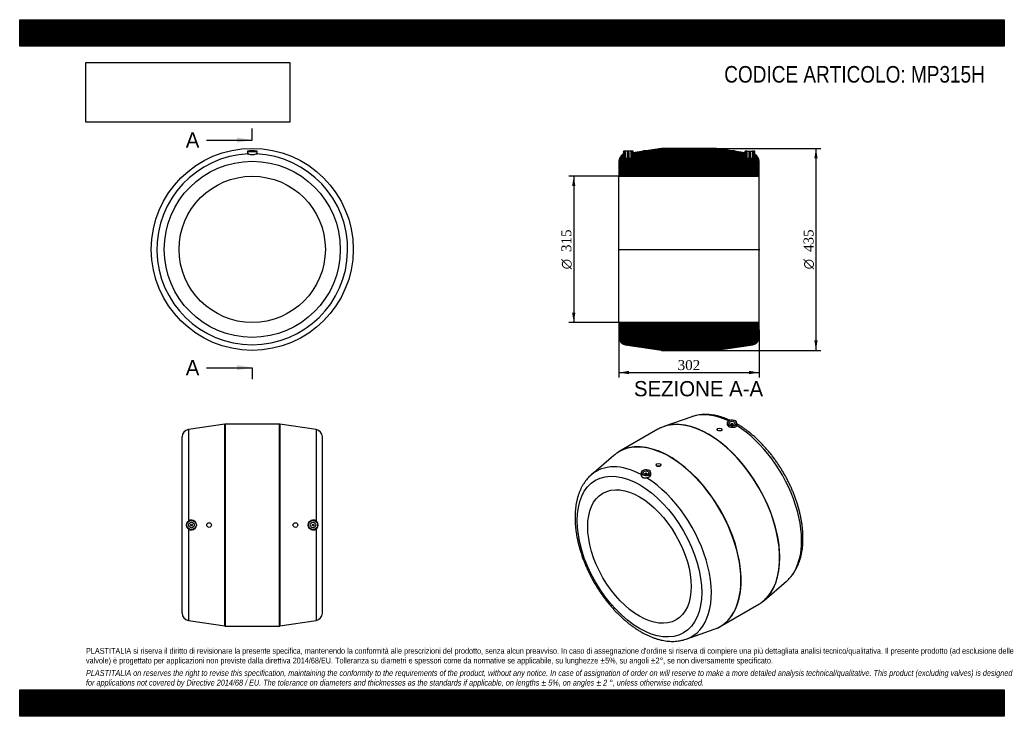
# Model space of a CAD drawing. Header units: millimetres. Extents: x 0 to 2121, y 0 to 1500.
import ezdxf
from ezdxf.enums import TextEntityAlignment as Align
from ezdxf.lldxf.tags import DXFTag

# ---------------------------------------------------------------- set-up
doc = ezdxf.new("R2010")
doc.units = ezdxf.units.MM
doc.header["$LTSCALE"] = 7.142857
for name, color, linetype in [('Default', 7, 'Continuous'), ('DV4_Default', 7, 'Continuous'), ('MP315H', 7, 'Continuous')]:
    doc.layers.add(name, color=color, linetype=linetype)
doc.styles.add('SEACAD_Solid_Edge_ANSI', font='seans.ttf')
doc.styles.add('SEACAD_Solid_Edge_ANSI1_Symbols', font='semeca1.ttf')
doc.styles.add('SEACAD_Times_New_Roman', font='times.ttf')
tags = doc.linetypes.add('CENTER2', pattern=[28.575, 19.05, -3.175, 3.175, -3.175]).pattern_tags.tags
tags[10:11] = [DXFTag(74, 4), DXFTag(75, 0), DXFTag(340, '0'), DXFTag(46, 0.0), DXFTag(50, 0.0), DXFTag(44, 0.0), DXFTag(45, 0.0)]
tags[8:9] = [DXFTag(74, 4), DXFTag(75, 0), DXFTag(340, '0'), DXFTag(46, 0.0), DXFTag(50, 0.0), DXFTag(44, 0.0), DXFTag(45, 0.0)]
tags[6:7] = [DXFTag(74, 4), DXFTag(75, 0), DXFTag(340, '0'), DXFTag(46, 0.0), DXFTag(50, 0.0), DXFTag(44, 0.0), DXFTag(45, 0.0)]
tags[4:5] = [DXFTag(74, 4), DXFTag(75, 0), DXFTag(340, '0'), DXFTag(46, 0.0), DXFTag(50, 0.0), DXFTag(44, 0.0), DXFTag(45, 0.0)]
doc.dimstyles.new('ANSImm', dxfattribs={"dimtxt": 21.428571, "dimasz": 21.428571, "dimexe": 10.714286, "dimexo": 0, "dimgap": 5.357143, "dimtad": 1, "dimdsep": 46, "dimtxsty": 'SEACAD_Times_New_Roman', "dimblk1": '_SE_FILLED', "dimblk2": '_SE_FILLED', "dimsah": 1, "dimcen": 10.714286, "dimazin": 0, "dimtfac": 0.85, "dimtdec": 3, "dimtofl": 0, "dimtmove": 0, "dimatfit": 3, "dimfxl": 1, "dimarcsym": 0})
picture_1 = doc.add_image_def('image1.jpg', size_in_pixel=(4302, 1260))

# ---------------------------------------------------------------- blocks, each defined once
blk = doc.blocks.new('SE')
at = {"layer": 'MP315H', "color": 7, "linetype": 'Continuous'}
for p, q in [((490.6, 1216.5), (490.5, 1211.7)), ((490.6, 1216.5), (511.6, 1216.5)), ((511.1, 1217), (491.1, 1217)), ((496.1, 1218.6), (506.1, 1218.6)), ((496.1, 1218.6), (496.1, 1217.8)), ((506.1, 1217.8), (506.1, 1218.6)), ((511.7, 1211.7), (511.6, 1216.5))]:
    blk.add_line(p, q, dxfattribs=at)
for radius in [217.5, 217.5, 189.7, 157.5]:
    blk.add_circle((501.1, 1005.5), radius, dxfattribs=at)
for centre, radius, start, end in [((501.1, 1005.5), 205.5, 92.355, 87.645), ((491.1, 1216.5), 0.5, 90, 179), ((501.1, 1242.9), 33.1, 255.241, 284.759), ((511.1, 1216.5), 0.5, 1, 90)]:
    blk.add_arc(centre, radius, start, end, dxfattribs=at)
for points, knots in [([(490.5, 1211.7), (490.5, 1211.7), (490.5, 1211.6), (490.6, 1211.4), (490.9, 1211.3), (491.6, 1211.1), (492.1, 1210.9), (492.7, 1210.8)], [0.8530344, 0.8530344, 0.8530344, 0.8530344, 0.875, 0.875, 0.9375, 0.9375, 1, 1, 1, 1]), ([(504.7, 1217.3), (503.7, 1217.1), (502.4, 1217.1), (499.8, 1217.1), (498.5, 1217.1), (496.6, 1217.4), (496.1, 1217.6), (496.1, 1217.8), (496.1, 1217.8), (496.1, 1217.8)], [0, 0, 0, 0, 0.125, 0.125, 0.25, 0.25, 0.375, 0.375, 0.3753732, 0.3753732, 0.3753732, 0.3753732]), ([(509.5, 1210.8), (510.1, 1210.9), (510.6, 1211.1), (511.3, 1211.3), (511.6, 1211.4), (511.7, 1211.6), (511.7, 1211.7), (511.7, 1211.7)], [0, 0, 0, 0, 0.0625, 0.0625, 0.125, 0.125, 0.1469436, 0.1469436, 0.1469436, 0.1469436])]:
    blk.add_open_spline(points, degree=3, knots=knots, dxfattribs=at)
blk.add_open_spline([(506.1, 1217.8), (506.1, 1217.6), (505.6, 1217.4), (504.7, 1217.3)], degree=3, dxfattribs=at)
blk = doc.blocks.new('SE1')
at = {"layer": 'MP315H', "color": 7, "linetype": 'Continuous'}
for p, q in [((1448.2, 645.1), (1387.7, 623.9)), ((1374.9, 618), (1291.8, 570)), ((1502.9, 617.6), (1502.9, 617.4)), ((1512.9, 616.5), (1512.9, 617.6)), ((1524.2, 631.5), (1524.2, 628.6)), ((1532.7, 629.2), (1532.7, 628.6)), ((1536.7, 628.6), (1536.7, 629.2)), ((1545.3, 626.7), (1545.2, 631.5)), ((1280.3, 561.9), (1231.7, 520.1)), ((1371.3, 541.7), (1371.3, 540.6)), ((1381.3, 541.4), (1381.3, 541.7)), ((1339, 524.5), (1338.9, 519.8)), ((1347.5, 522.2), (1347.5, 521.6)), ((1351.5, 521.6), (1351.5, 522.2)), ((1360, 521.7), (1360, 524.5)), ((1603.9, 249.4), (1652.5, 291.2)), ((1509.3, 193.3), (1592.4, 241.3)), ((1436, 166.2), (1496.5, 187.4))]:
    blk.add_line(p, q, dxfattribs=at)
for centre, major_axis, start_param, end_param in [((1483.6, 429.6), (108.8, -188.4), 0.072557, 3.067588), ((1484, 429.9), (-108.7, 188.3), 3.327475, 6.097171), ((1539.3, 461.8), (102.8, -178), 2.43752, 3.033178), ((1534.7, 631.8), (-10, 0), 3.963118, 5.607891), ((1483.6, 429.6), (108.8, -188.4), 3.067588, 3.141593), ((1484, 429.9), (-108.7, 188.3), 6.097171, 6.231333), ((1534.7, 631.4), (10.5, 0), 2.315191, 6.283185), ((1534.7, 631.8), (-10, 0), 5.607891, 6.283185), ((1534.7, 631.8), (-10, 0), 0, 0.785398), ((1534.7, 631.8), (-10, 0), 0.785398, 2.689205), ((1534.7, 629.2), (-2, 0), 2.451776, 6.283185), ((1534.7, 629.2), (-2, 0), 0, 0.689817), ((1534.7, 631.8), (-10, 0), 2.689205, 3.963118), ((1534.7, 631.4), (10.5, 0), 0, 0.785398), ((1539.3, 461.8), (102.8, -178), 0.108415, 2.315092), ((1400.6, 381.7), (-108.8, 188.4), 3.215848, 6.213739), ((1400.2, 381.4), (108.7, -188.3), 0, 3.186324), ((1400.6, 381.7), (-108.8, 188.4), 6.213739, 6.283185), ((1400.2, 381.4), (108.7, -188.3), 3.186324, 3.250008), ((1400.6, 381.7), (-108.8, 188.4), 0, 0.055783), ((1344.9, 349.5), (102.8, -178), 2.397297, 3.250008), ((1349.5, 524.9), (-10, 0), 3.963118, 5.607891), ((1349.5, 524.5), (10.5, 0), 2.315191, 6.283185), ((1349.5, 524.9), (-10, 0), 5.607891, 6.283185), ((1349.5, 524.9), (-10, 0), 0, 0.785398), ((1349.5, 524.9), (-10, 0), 0.785398, 2.689205), ((1349.5, 522.2), (2, 0), 0, 3.83141), ((1344.9, 349.5), (102.8, -178), 6.17477, 8.598277), ((1349.5, 522.2), (2, 0), 5.593368, 6.283185), ((1349.5, 524.9), (-10, 0), 2.689205, 3.963118), ((1349.5, 524.5), (10.5, 0), 0, 0.785398), ((1484, 429.9), (-108.7, 188.3), 3.193447, 3.327475), ((1483.6, 429.6), (108.8, -188.4), 0, 0.072557), ((1400.6, 381.7), (-108.8, 188.4), 3.085811, 3.215848), ((1400.2, 381.4), (108.7, -188.3), 6.241827, 6.283185), ((1400.2, 381.4), (108.7, -188.3), 6.17477, 6.241827)]:
    blk.add_ellipse(centre, major_axis=major_axis, ratio=0.57735, start_param=start_param, end_param=end_param, dxfattribs=at)
for centre, major_axis in [((1507.9, 617.6), (-5, 0)), ((1534.7, 631.8), (-6, 0)), ((1335.3, 344), (94.8, -164.3)), ((1376.3, 541.7), (5, 0)), ((1349.5, 524.9), (6, 0)), ((1335.3, 344), (78.8, -136.4))]:
    blk.add_ellipse(centre, major_axis=major_axis, ratio=0.57735, dxfattribs=at)
for points, knots in [([(1531, 637.1), (1530.4, 637.3), (1527.6, 638.6), (1522.7, 640.7), (1516.2, 643.1), (1509.7, 645.1), (1503.3, 646.8), (1497, 648.2), (1490.7, 649.1), (1484.5, 649.7), (1478.4, 650), (1472.4, 649.8), (1466.5, 649.3), (1460.8, 648.5), (1455.3, 647.3), (1451, 646.1), (1448.9, 645.3), (1448.3, 645.1)], [0.1446173, 0.1446173, 0.1446173, 0.1446173, 0.1629774, 0.2273732, 0.2917118, 0.35595, 0.4200371, 0.4839163, 0.5475268, 0.6108081, 0.6737043, 0.7361699, 0.7981748, 0.8597083, 0.9207822, 0.9814307, 1, 1, 1, 1]), ([(1507.9, 614.5), (1506.6, 614.6), (1505.3, 615), (1503.4, 616), (1502.9, 616.7), (1502.9, 617.4), (1502.9, 617.4), (1502.9, 617.4)], [0, 0, 0, 0, 0.125, 0.125, 0.25, 0.25, 0.2521303, 0.2521303, 0.2521303, 0.2521303]), ([(1512.9, 616.5), (1512.9, 615.8), (1512.3, 615.3), (1510.5, 614.5), (1509.3, 614.4), (1507.9, 614.5)], [0.7518119, 0.7518119, 0.7518119, 0.7518119, 0.875, 0.875, 1, 1, 1, 1]), ([(1524.2, 628.6), (1524.2, 628.2), (1524.2, 627.8), (1524.9, 626.5), (1525.9, 625.5), (1528.7, 623.9), (1530.5, 623.3), (1534.3, 622.4), (1536.3, 622.2), (1540, 622.5), (1541.7, 622.9), (1543.5, 623.8), (1544.1, 624.2), (1544.8, 625), (1545.1, 625.5), (1545.2, 626)], [0.3213552, 0.3213552, 0.3213552, 0.3213552, 0.375, 0.375, 0.5, 0.5, 0.625, 0.625, 0.75, 0.75, 0.875, 0.875, 0.9375, 0.9375, 1, 1, 1, 1]), ([(1652.5, 291.3), (1653.1, 291.8), (1655, 293.3), (1658.2, 296.6), (1662, 300.7), (1665.5, 305.2), (1668.8, 309.9), (1671.8, 314.9), (1674.6, 320.2), (1677.2, 325.8), (1679.5, 331.6), (1681.5, 337.7), (1683.2, 344), (1684.7, 350.6), (1685.9, 357.3), (1686.8, 364.3), (1687.4, 371.4), (1687.7, 378.6), (1687.7, 386.1), (1687.5, 393.6), (1686.9, 401.3), (1686.1, 409), (1685.1, 416.9), (1683.7, 424.8), (1682.1, 432.8), (1680.2, 440.8), (1678.1, 448.9), (1675.7, 456.9), (1673, 465), (1670.1, 473.1), (1667, 481.1), (1663.7, 489.1), (1660.1, 497.1), (1656.3, 504.9), (1652.3, 512.7), (1648.1, 520.5), (1643.6, 528.1), (1639, 535.5), (1634.3, 542.9), (1629.3, 550.1), (1624.2, 557.1), (1618.9, 564), (1613.5, 570.7), (1607.9, 577.2), (1602.2, 583.5), (1596.4, 589.5), (1590.5, 595.4), (1584.4, 601), (1578.3, 606.3), (1572.1, 611.4), (1565.8, 616.2), (1559.5, 620.7), (1553.3, 624.9), (1548.5, 627.8), (1546.1, 629.2), (1545.6, 629.5)], [0, 0, 0, 0, 0.007388, 0.025694, 0.044081, 0.062571, 0.081182, 0.099925, 0.118804, 0.137818, 0.156959, 0.176216, 0.195573, 0.215013, 0.23452, 0.254077, 0.273669, 0.293283, 0.312908, 0.332535, 0.352157, 0.371769, 0.391369, 0.410954, 0.430524, 0.450078, 0.469618, 0.489142, 0.508654, 0.528153, 0.547642, 0.567122, 0.586593, 0.606059, 0.625521, 0.64498, 0.664438, 0.683896, 0.703357, 0.722822, 0.742292, 0.761769, 0.781255, 0.800751, 0.82026, 0.839783, 0.859321, 0.878875, 0.898447, 0.918038, 0.937648, 0.957276, 0.976922, 0.995534, 1, 1, 1, 1]), ([(1376.4, 537.7), (1375.1, 537.6), (1373.8, 537.8), (1371.9, 538.9), (1371.3, 539.7), (1371.3, 540.6), (1371.3, 540.6), (1371.3, 540.6)], [0, 0, 0, 0, 0.125, 0.125, 0.25, 0.25, 0.2502868, 0.2502868, 0.2502868, 0.2502868]), ([(1381.3, 541.4), (1381.3, 540.6), (1380.8, 539.6), (1379, 538.3), (1377.7, 537.8), (1376.4, 537.7)], [0.7502835, 0.7502835, 0.7502835, 0.7502835, 0.875, 0.875, 1, 1, 1, 1]), ([(1231.7, 520), (1231.3, 519.7), (1229.6, 518.3), (1226.5, 515.3), (1222.8, 511.2), (1219.2, 506.8), (1215.9, 502.1), (1212.8, 497.1), (1210, 491.9), (1207.4, 486.3), (1205.1, 480.5), (1203, 474.5), (1201.2, 468.2), (1199.7, 461.7), (1198.5, 455), (1197.6, 448.1), (1196.9, 441), (1196.6, 433.8), (1196.5, 426.4), (1196.7, 418.8), (1197.2, 411.2), (1197.9, 403.4), (1199, 395.6), (1200.3, 387.7), (1201.9, 379.7), (1203.7, 371.7), (1205.8, 363.6), (1208.2, 355.6), (1210.8, 347.5), (1213.6, 339.4), (1216.7, 331.4), (1220, 323.4), (1223.6, 315.4), (1227.3, 307.5), (1231.3, 299.7), (1235.5, 292), (1239.9, 284.4), (1244.5, 276.9), (1249.2, 269.5), (1254.2, 262.3), (1259.3, 255.2), (1264.5, 248.3), (1269.9, 241.6), (1275.5, 235.1), (1281.2, 228.7), (1286.9, 222.6), (1292.9, 216.8), (1298.9, 211.1), (1305, 205.8), (1311.2, 200.6), (1317.4, 195.8), (1323.8, 191.2), (1330.1, 186.9), (1336.6, 183), (1343, 179.3), (1349.5, 175.9), (1356, 172.9), (1362.5, 170.2), (1369, 167.9), (1375.4, 165.9), (1381.8, 164.2), (1388.2, 163), (1394.5, 162), (1400.6, 161.5), (1406.7, 161.3), (1412.7, 161.5), (1418.5, 162.1), (1424.2, 163), (1429.7, 164.2), (1433.7, 165.4), (1435.7, 166.1), (1436, 166.2)], [0, 0, 0, 0, 0.003486, 0.017499, 0.03157, 0.045719, 0.059959, 0.074298, 0.088742, 0.103289, 0.117935, 0.132671, 0.147486, 0.162366, 0.1773, 0.192273, 0.207275, 0.222295, 0.237325, 0.252357, 0.267386, 0.282408, 0.29742, 0.312422, 0.327412, 0.34239, 0.357357, 0.372312, 0.387257, 0.402193, 0.41712, 0.43204, 0.446954, 0.461863, 0.476768, 0.491672, 0.506574, 0.521477, 0.536382, 0.551289, 0.5662, 0.581116, 0.596039, 0.61097, 0.62591, 0.64086, 0.655822, 0.670797, 0.685785, 0.700787, 0.715803, 0.730834, 0.745879, 0.760936, 0.776003, 0.791077, 0.806153, 0.821222, 0.836277, 0.851306, 0.866298, 0.88124, 0.896116, 0.910914, 0.925619, 0.940223, 0.954718, 0.969102, 0.98338, 0.99756, 1, 1, 1, 1]), ([(1338.9, 519.8), (1338.9, 519.5), (1338.9, 519.3), (1338.9, 518.7), (1339, 518.4), (1339.2, 517.9), (1339.3, 517.6), (1339.5, 517), (1339.7, 516.8), (1340, 516.3), (1340.2, 516), (1340.9, 515.3), (1341.4, 514.9), (1342.2, 514.4), (1342.5, 514.3), (1343.2, 514), (1343.5, 513.9), (1344.2, 513.7), (1344.6, 513.6), (1345.3, 513.5), (1345.7, 513.5), (1346.9, 513.4), (1347.6, 513.4), (1348.9, 513.5), (1349.3, 513.5), (1350.1, 513.6), (1350.5, 513.7), (1350.9, 513.7)], [0.0664751, 0.0664751, 0.0664751, 0.0664751, 0.125, 0.125, 0.1875, 0.1875, 0.25, 0.25, 0.3125, 0.3125, 0.375, 0.375, 0.5, 0.5, 0.5625, 0.5625, 0.625, 0.625, 0.6875, 0.6875, 0.75, 0.75, 0.875, 0.875, 0.9375, 0.9375, 1, 1, 1, 1]), ([(1350.9, 513.7), (1351.9, 513.9), (1352.8, 514.1), (1354.6, 514.8), (1355.5, 515.2), (1357.7, 516.6), (1358.9, 517.9), (1359.9, 520), (1360.1, 520.8), (1360, 521.7)], [0, 0, 0, 0, 0.0625, 0.0625, 0.125, 0.125, 0.25, 0.25, 0.3269248, 0.3269248, 0.3269248, 0.3269248])]:
    blk.add_open_spline(points, degree=3, knots=knots, dxfattribs=at)
for points in [[(1545.2, 626), (1545.3, 626.2), (1545.4, 626.5), (1545.3, 626.7)], [(1545.6, 629.5), (1545.5, 629.6), (1545.4, 629.6), (1545.3, 629.7)]]:
    blk.add_open_spline(points, degree=3, dxfattribs=at)
blk = doc.blocks.new('SE2')
at = {"layer": 'MP315H', "color": 7, "linetype": 'Continuous'}
for p, q in [((441.8, 629.4), (363.7, 617.4)), ((363.7, 617.4), (363.7, 420.4)), ((441.8, 194.5), (441.8, 629.4)), ((442.4, 629.4), (442.4, 194.4)), ((559.8, 629.4), (442.4, 629.4)), ((559.8, 194.4), (559.8, 629.4)), ((560.4, 629.4), (560.4, 194.5)), ((638.5, 617.4), (560.4, 629.4)), ((638.5, 617.4), (638.5, 420.4)), ((350.1, 222.2), (350.1, 601.6)), ((652.1, 222.2), (652.1, 601.6)), ((363.7, 403.5), (363.7, 206.4)), ((638.5, 403.5), (638.5, 206.4)), ((363.7, 206.4), (441.8, 194.5)), ((442.4, 194.4), (559.8, 194.4)), ((560.4, 194.5), (638.5, 206.4))]:
    blk.add_line(p, q, dxfattribs=at)
for centre, radius in [((370.1, 411.9), 10.5), ((370.1, 411.9), 10), ((370.1, 411.9), 6), ((370.1, 411.9), 2), ((408.1, 411.9), 5), ((594.1, 411.9), 5), ((632.1, 411.9), 10.5), ((632.1, 411.9), 10), ((632.1, 411.9), 6), ((632.1, 411.9), 2)]:
    blk.add_circle(centre, radius, dxfattribs=at)
for centre, radius, start, end in [((366.1, 601.6), 16, 98.7, 180), ((442.4, 625.4), 4, 90, 98.7), ((559.8, 625.4), 4, 81.3, 90), ((636.1, 601.6), 16, 0, 81.3), ((370.1, 411.9), 10.6, 127.0518, 232.9482), ((370.1, 411.9), 10.6, 232.8837, 127.1163), ((632.1, 411.9), 10.6, 52.8837, 307.1163), ((632.1, 411.9), 10.6, 307.0518, 52.9482), ((366.1, 222.2), 16, 180, 261.3), ((636.1, 222.2), 16, 278.7, 0), ((442.4, 198.4), 4, 261.3, 270), ((559.8, 198.4), 4, 270, 278.7)]:
    blk.add_arc(centre, radius, start, end, dxfattribs=at)
blk = doc.blocks.new('SE4')
at = {"color": 7, "linetype": 'Continuous', "style": 'SEACAD_Solid_Edge_ANSI'}
blk.add_text('A', height=32.9, dxfattribs=at).set_placement((357.8, 1257.3), align=Align.TOP_LEFT)
blk = doc.blocks.new('SE5')
at = {"color": 7, "linetype": 'Continuous', "style": 'SEACAD_Solid_Edge_ANSI'}
blk.add_text('A', height=32.9, dxfattribs=at).set_placement((357.8, 767.1), align=Align.TOP_LEFT)
blk = doc.blocks.new('SEANNOT_GROUP')
at = {"linetype": 'Continuous'}
blk.add_hatch(color=7, dxfattribs=at).paths.add_polyline_path([(468.2, 1235.4), (501.1, 1240.8), (468.2, 1246.3)])
at = {"color": 7, "linetype": 'Continuous'}
blk.add_lwpolyline([(402.5, 1240.8), (501.1, 1240.8)], dxfattribs=at)
blk = doc.blocks.new('SEANNOT_GROUP1')
at = {"linetype": 'Continuous'}
blk.add_hatch(color=7, dxfattribs=at).paths.add_polyline_path([(468.2, 745.2), (501.1, 750.7), (468.2, 756.2)])
at = {"color": 7, "linetype": 'Continuous'}
blk.add_lwpolyline([(402.5, 750.7), (501.1, 750.7)], dxfattribs=at)
blk = doc.blocks.new('SE3')
at = {"layer": 'Default', "color": 7, "linetype": 'CENTER2'}
for p, q in [((501.1, 1240.8), (501.1, 1265.5)), ((501.1, 750.7), (501.1, 726))]:
    blk.add_line(p, q, dxfattribs=at)
at = {"layer": 'Default', "color": 7, "linetype": 'CENTER2', "const_width": 0.0001}
blk.add_lwpolyline([(501.1, 1240.8), (501.1, 750.7)], dxfattribs=at)
at = {"layer": 'Default'}
for name in ['SE4', 'SEANNOT_GROUP', 'SE5', 'SEANNOT_GROUP1']:
    blk.add_blockref(name, (0, 0), dxfattribs=at)
blk = doc.blocks.new('SE6')
at = {"layer": 'MP315H', "linetype": 'Continuous'}
h = blk.add_hatch(dxfattribs=at)
h.set_pattern_fill('LINE', scale=0.629921, angle=45, style=0)
edge = h.paths.add_edge_path()
edge.add_line((1583.1, 1217), (1579.1, 1217))
edge.add_line((1579.1, 1217), (1579.1, 1201))
edge.add_line((1579.1, 1201), (1575.1, 1201))
edge.add_line((1575.1, 1201), (1575.1, 1213.8))
edge.add_line((1575.1, 1213.8), (1571.1, 1213.8))
edge.add_line((1571.1, 1213.8), (1571.1, 1201))
edge.add_line((1571.1, 1201), (1567.1, 1201))
edge.add_line((1567.1, 1201), (1567.1, 1217))
edge.add_line((1567.1, 1217), (1563.1, 1217))
edge.add_arc((1563.1, 1216.5), 0.5, 90, 179)
edge.add_line((1562.6, 1216.5), (1562.5, 1213.6))
edge.add_line((1562.5, 1213.6), (1540.1, 1217.1))
edge.add_line((1540.1, 1217.1), (1540.1, 1218.6))
edge.add_line((1540.1, 1218.6), (1530.1, 1218.6))
edge.add_line((1530.1, 1218.6), (1530.1, 1218.6))
edge.add_line((1530.1, 1218.6), (1501.4, 1223))
edge.add_arc((1500.8, 1219), 4, 81.3, 90)
edge.add_line((1500.8, 1223), (1383.4, 1223))
edge.add_arc((1383.4, 1219), 4, 90, 98.7)
edge.add_line((1382.8, 1223), (1354.1, 1218.6))
edge.add_line((1354.1, 1218.6), (1354.1, 1218.6))
edge.add_line((1354.1, 1218.6), (1344.1, 1218.6))
edge.add_line((1344.1, 1218.6), (1344.1, 1217.1))
edge.add_line((1344.1, 1217.1), (1321.7, 1213.6))
edge.add_line((1321.7, 1213.6), (1321.6, 1216.5))
edge.add_arc((1321.1, 1216.5), 0.5, 1, 90)
edge.add_line((1321.1, 1217), (1317.1, 1217))
edge.add_line((1317.1, 1217), (1317.1, 1201))
edge.add_line((1317.1, 1201), (1313.1, 1201))
edge.add_line((1313.1, 1201), (1313.1, 1213.8))
edge.add_line((1313.1, 1213.8), (1309.1, 1213.8))
edge.add_line((1309.1, 1213.8), (1309.1, 1201))
edge.add_line((1309.1, 1201), (1305.1, 1201))
edge.add_line((1305.1, 1201), (1305.1, 1217))
edge.add_line((1305.1, 1217), (1301.1, 1217))
edge.add_arc((1301.1, 1216.5), 0.5, 90, 179)
edge.add_line((1300.6, 1216.5), (1300.5, 1209.8))
edge.add_arc((1307.1, 1195.2), 16, 114.4666, 180)
edge.add_line((1291.1, 1195.2), (1291.1, 1163))
edge.add_line((1291.1, 1163), (1593.1, 1163))
edge.add_line((1593.1, 1163), (1593.1, 1195.2))
edge.add_arc((1577.1, 1195.2), 16, 0, 65.5334)
edge.add_line((1583.7, 1209.8), (1583.6, 1216.5))
edge.add_arc((1583.1, 1216.5), 0.5, 1, 90)
h = blk.add_hatch(dxfattribs=at)
h.set_pattern_fill('LINE', scale=0.629921, angle=45, style=0)
edge = h.paths.add_edge_path()
edge.add_line((1501.4, 788.1), (1579.5, 800))
edge.add_arc((1577.1, 815.8), 16, 278.7, 360)
edge.add_line((1593.1, 815.8), (1593.1, 848))
edge.add_line((1593.1, 848), (1291.1, 848))
edge.add_line((1291.1, 848), (1291.1, 815.8))
edge.add_arc((1307.1, 815.8), 16, 180, 261.3)
edge.add_line((1304.7, 800), (1382.8, 788.1))
edge.add_arc((1383.4, 792), 4, 261.3, 270)
edge.add_line((1383.4, 788), (1500.8, 788))
edge.add_arc((1500.8, 792), 4, 270, 278.7)
at = {"layer": 'DV4_Default', "color": 7, "linetype": 'CENTER2'}
blk.add_line((1289.4, 1005.5), (1594.9, 1005.5), dxfattribs=at)
at = {"layer": 'MP315H', "color": 7, "linetype": 'Continuous'}
for p, q in [((1300.6, 1216.5), (1300.5, 1209.8)), ((1305.1, 1217), (1301.1, 1217)), ((1317.1, 1217), (1305.1, 1217)), ((1305.1, 1201), (1305.1, 1217)), ((1309.1, 1213.8), (1309.1, 1201)), ((1313.1, 1213.8), (1309.1, 1213.8)), ((1313.1, 1201), (1313.1, 1213.8)), ((1317.1, 1217), (1317.1, 1201)), ((1321.1, 1217), (1317.1, 1217)), ((1321.7, 1213.6), (1321.6, 1216.5)), ((1344.1, 1217.1), (1321.7, 1213.6)), ((1344.1, 1218.6), (1354.1, 1218.6)), ((1344.1, 1217.1), (1344.1, 1218.6)), ((1382.8, 1223), (1354.1, 1218.6)), ((1354.1, 1218.6), (1354.1, 1218.6)), ((1500.8, 1223), (1383.4, 1223)), ((1530.1, 1218.6), (1501.4, 1223)), ((1530.1, 1218.6), (1540.1, 1218.6)), ((1530.1, 1218.6), (1530.1, 1218.6)), ((1540.1, 1218.6), (1540.1, 1217.1)), ((1562.5, 1213.6), (1540.1, 1217.1)), ((1562.6, 1216.5), (1562.5, 1213.6)), ((1567.1, 1217), (1563.1, 1217)), ((1567.1, 1217), (1579.1, 1217)), ((1567.1, 1201), (1567.1, 1217)), ((1575.1, 1213.8), (1571.1, 1213.8)), ((1571.1, 1213.8), (1571.1, 1201)), ((1575.1, 1201), (1575.1, 1213.8)), ((1583.1, 1217), (1579.1, 1217)), ((1579.1, 1217), (1579.1, 1201)), ((1583.7, 1209.8), (1583.6, 1216.5)), ((1291.1, 1195.2), (1291.1, 1163)), ((1309.1, 1201), (1305.1, 1201)), ((1317.1, 1201), (1313.1, 1201)), ((1571.1, 1201), (1567.1, 1201)), ((1579.1, 1201), (1575.1, 1201)), ((1593.1, 1163), (1593.1, 1195.2)), ((1291.1, 848), (1291.1, 1163)), ((1291.1, 1163), (1593.1, 1163)), ((1593.1, 848), (1593.1, 1163)), ((1593.1, 848), (1291.1, 848)), ((1291.1, 848), (1291.1, 815.8)), ((1593.1, 815.8), (1593.1, 848)), ((1304.7, 800), (1382.8, 788.1)), ((1383.4, 788), (1500.8, 788)), ((1501.4, 788.1), (1579.5, 800))]:
    blk.add_line(p, q, dxfattribs=at)
for centre, radius, start, end in [((1307.1, 1195.2), 16, 114.4666, 180), ((1301.1, 1216.5), 0.5, 90, 179), ((1321.1, 1216.5), 0.5, 1, 90), ((1383.4, 1219), 4, 90, 98.7), ((1500.8, 1219), 4, 81.3, 90), ((1563.1, 1216.5), 0.5, 90, 179), ((1583.1, 1216.5), 0.5, 1, 90), ((1577.1, 1195.2), 16, 0, 65.5334), ((1307.1, 815.8), 16, 180, 261.3), ((1577.1, 815.8), 16, 278.7, 0), ((1383.4, 792), 4, 261.3, 270), ((1500.8, 792), 4, 270, 278.7)]:
    blk.add_arc(centre, radius, start, end, dxfattribs=at)
blk = doc.blocks.new('GDimGGroup')
at = {"layer": 'Default', "linetype": 'Continuous'}
for points in [[(1719.2, 1201.6), (1715.6, 1223), (1712.1, 1201.6)], [(1719.2, 809.5), (1712.1, 809.5), (1715.6, 788)]]:
    blk.add_hatch(color=7, dxfattribs=at).paths.add_polyline_path(points)
at = {"layer": 'Default', "color": 7, "linetype": 'Continuous'}
for p, q in [((1500.8, 1223), (1726.4, 1223)), ((1715.6, 1223), (1715.6, 788)), ((1500.8, 788), (1726.4, 788))]:
    blk.add_line(p, q, dxfattribs=at)
for s, height, style, p in [('435', 21.43, 'SEACAD_Times_New_Roman', (1688.9, 999.8)), ('O', 21.4, 'SEACAD_Solid_Edge_ANSI1_Symbols', (1688.9, 962.5))]:
    blk.add_text(s, height=height, rotation=90, dxfattribs=dict(at, style=style)).set_placement(p, align=Align.TOP_LEFT)
blk = doc.blocks.new('GDimGGroup1')
at = {"layer": 'Default', "linetype": 'Continuous'}
for points in [[(1190.2, 1141.6), (1197.3, 1141.6), (1193.8, 1163)], [(1190.2, 869.5), (1193.8, 848), (1197.3, 869.5)]]:
    blk.add_hatch(color=7, dxfattribs=at).paths.add_polyline_path(points)
at = {"layer": 'Default', "color": 7, "linetype": 'Continuous'}
for p, q in [((1291.1, 1163), (1183.1, 1163)), ((1193.8, 1163), (1193.8, 848)), ((1291.1, 848), (1183.1, 848))]:
    blk.add_line(p, q, dxfattribs=at)
for s, height, style, p in [('315', 21.43, 'SEACAD_Times_New_Roman', (1167, 999.8)), ('O', 21.4, 'SEACAD_Solid_Edge_ANSI1_Symbols', (1167, 962.5))]:
    blk.add_text(s, height=height, rotation=90, dxfattribs=dict(at, style=style)).set_placement(p, align=Align.TOP_LEFT)
blk = doc.blocks.new('DMBLK7')
at = {"layer": 'Default', "linetype": 'Continuous'}
for points in [[(1312.5, 736.6), (1312.5, 743.8), (1291.1, 740.2)], [(1571.7, 736.6), (1593.1, 740.2), (1571.7, 743.8)]]:
    blk.add_hatch(color=7, dxfattribs=at).paths.add_polyline_path(points)
at = {"layer": 'Default', "color": 7, "linetype": 'Continuous'}
for p, q in [((1291.1, 831.9), (1291.1, 729.5)), ((1593.1, 831.9), (1593.1, 729.5)), ((1291.1, 740.2), (1593.1, 740.2))]:
    blk.add_line(p, q, dxfattribs=at)
at = {"layer": 'Default', "color": 7, "linetype": 'Continuous', "style": 'SEACAD_Times_New_Roman'}
blk.add_text('302', height=21.43, dxfattribs=at).set_placement((1417.7, 767), align=Align.TOP_LEFT)
blk = doc.blocks.new('_SE_FILLED')
at = {"color": 0}
blk.add_line((0, 0), (-1, 0), dxfattribs=at)
blk.add_solid([(0, 0), (-1, -0.1665), (-1, 0.1665), (0, 0)], dxfattribs=at)

msp = doc.modelspace()

# ---------------------------------------------------------------- hatches: boundary and pattern name
at = {"layer": 'Default', "linetype": 'Continuous'}
h = msp.add_hatch(dxfattribs=at)
h.set_pattern_fill('LINE', scale=0.629921, angle=45, style=0)
h.paths.add_polyline_path([(2121.429, 1442.857), (2121.429, 1500), (0, 1500), (0, 1442.857)])
for points in [[(2121.429, 1442.857), (2121.429, 1500), (0, 1500), (0, 1442.857)], [(2121.429, 0), (2121.429, 57.143), (0, 57.143), (0, 0)]]:
    msp.add_hatch(color=7, dxfattribs=at).paths.add_polyline_path(points)
h = msp.add_hatch(dxfattribs=at)
h.set_pattern_fill('LINE', scale=0.629921, angle=45, style=0)
h.paths.add_polyline_path([(2121.429, 0), (2121.429, 57.143), (0, 57.143), (0, 0)])

# ---------------------------------------------------------------- linework, layer by layer
at = {"layer": 'Default', "color": 7, "linetype": 'Continuous'}
for p, q in [((0, 1500), (2121.429, 1500)), ((0, 1442.857), (0, 1500)), ((2121.429, 1500), (2121.429, 1442.857)), ((2121.429, 1442.857), (0, 1442.857)), ((0, 57.143), (2121.429, 57.143)), ((0, 0), (0, 57.143)), ((2121.429, 57.143), (2121.429, 0)), ((2121.429, 0), (0, 0))]:
    msp.add_line(p, q, dxfattribs=at)

# ---------------------------------------------------------------- block references
at = {"layer": 'Default'}
for name in ['SE3', 'SE', 'SE6', 'GDimGGroup', 'GDimGGroup1', 'SE1', 'SE2']:
    msp.add_blockref(name, (0, 0), dxfattribs=at)

# ---------------------------------------------------------------- texts
at = {"layer": 'Default', "color": 7, "linetype": 'Continuous', "style": 'SEACAD_Solid_Edge_ANSI'}
msp.add_text('SEZIONE A-A', height=32.85714, dxfattribs=at).set_placement((1323.392, 721.91), align=Align.TOP_LEFT)
at = {"layer": 'Default', "attachment_point": 1}
for s, insert, char_height, width in [('{\\fArial Narrow|b0||i0||c0|p34;\\C7;\\H35.71428571;\\W1.;CODICE ARTICOLO: MP315H}', (1518.002, 1400.239), 35.71429, 566.42569), ("{\\fArial Narrow|b0||i0||c0|p34;\\C7;\\H12.5;\\W1.;PLASTITALIA si riserva il diritto di revisionare la presente specifica, mantenendo la conformità alle prescrizioni del prodotto, senza alcun preavviso. In caso di assegnazione d'ordine si riserva di compiere una più dettagliata analisi tecnico/qualitativa. Il presente prodotto (ad esclusione delle \\P}{\\fArial Narrow|b0||i0||c0|p34;\\C7;\\H12.5;\\W1.;valvole) è progettato per applicazioni non previste dalla direttiva 2014/68/EU. Tolleranza su diametri e spessori come da normative se applicabile, su lunghezze ±5%, su angoli ±2°, se non diversamente specificato.\\P}{\\fArial Narrow|b0||i0||c0|p34;\\C7;\\H3.571428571;\\W1.;   \\P}{\\fArial Narrow|b0||i1||c0|p34;\\C7;\\H12.5;\\W1.;PLASTITALIA on reserves the right to revise this specification, maintaining the conformity to the requirements of the product, without any notice. In case of assignation of order on will reserve to make a more detailed analysis technical/qualitative. This product (excluding valves) is designed \\P}{\\fArial Narrow|b0||i1||c0|p34;\\C7;\\H12.5;\\W1.;for applications not covered by Directive 2014/68 / EU. The tolerance on diameters and thicknesses as the standards if applicable, on lengths ± 5%, on angles ± 2 °, unless otherwise indicated.\\P}", (142.857, 147.16), 12.5, 1835.71429)]:
    msp.add_mtext(s, dxfattribs=dict(at, insert=insert, char_height=char_height, width=width))

# ---------------------------------------------------------------- dimensions: what is measured, and where the dimension line sits
at = {"layer": 'Default', "color": 7, "linetype": 'Continuous'}
dim = msp.add_linear_dim(base=(1291.104, 740.196), p1=(1291.104, 831.932), p2=(1593.104, 831.932), angle=0, text='\\A1;<>', dimstyle='ANSImm', dxfattribs=at)
dim.commit()
dim.dimension.update_dxf_attribs({"geometry": 'DMBLK7', "text_midpoint": (1442.104, 740.196), "dimtype": 161})

# ---------------------------------------------------------------- pictures from other files: only their frames are drawn
image = msp.add_image(picture_1, insert=(142.857, 1279.308), size_in_units=(438.98, 128.571))
image.dxf.flags = 7

doc.saveas('drawing.dxf')
